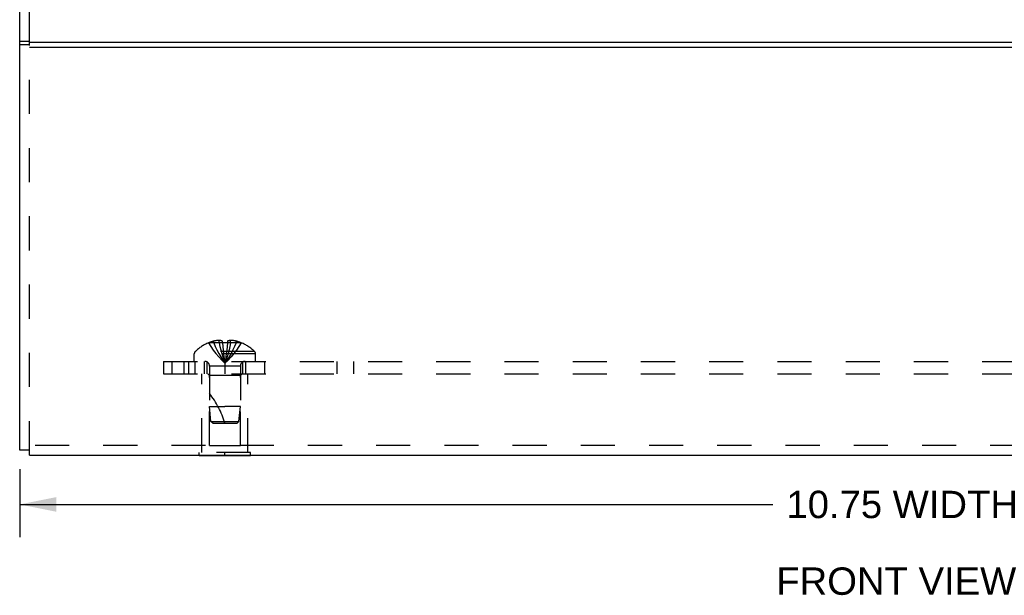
# Model space of a CAD drawing. Header units: inches. Extents: x 0 to 37.8, y 0 to 24.4.
# Tile 5 of 12: x 24.7 to 30.7, y 12.7 to 16.2. Entities that reach past the tile are written whole.
import ezdxf

# ---------------------------------------------------------------- set-up
doc = ezdxf.new("R2010")
doc.units = ezdxf.units.IN
doc.header["$LTSCALE"] = 2.077778
doc.header["$MEASUREMENT"] = 0
doc.linetypes.add('HIDDEN', pattern=[0.2, 0.1, -0.1])
doc.layers.get('0').update_dxf_attribs({"linetype": 'CONTINUOUS'})
doc.layers.add('DEFAULT_2', color=8, linetype='HIDDEN')
doc.layers.add('DIMENSIONS', color=7, linetype='CONTINUOUS')
doc.styles.get("Standard").update_dxf_attribs({"font": 'arial.ttf'})
doc.dimstyles.new('DIMSTYLE_1', dxfattribs={"dimtxt": 0.166667, "dimasz": 0.222222, "dimexe": 0.09, "dimexo": 0.07, "dimgap": 0.0375, "dimtad": 0, "dimtih": 1, "dimtoh": 1, "dimzin": 4, "dimdsep": 46, "dimtxsty": 'Standard', "dimblk": '_FILLED', "dimblk1": '_FILLED', "dimblk2": '_FILLED', "dimcen": 0.09, "dimazin": 1, "dimtfac": 1, "dimtdec": 3, "dimtofl": 0, "dimtmove": 0, "dimatfit": 3, "dimldrblk": '_FILLED', "dimfxl": 0, "dimtolj": 1, "dimtzin": 4, "dimarcsym": 0})

# ---------------------------------------------------------------- blocks, each defined once
blk = doc.blocks.new('_FILLED')
at = {"color": 0, "linetype": 'ByBlock'}
blk.add_solid([(0, 0), (-1, 0.2), (-1, -0.2)], dxfattribs=at)
blk = doc.blocks.new('*D21')
at = {"layer": 'DIMENSIONS', "color": 2, "linetype": 'Continuous'}
for p, q in [((24.7031, 13.4796), (24.7031, 13.0652)), ((35.4531, 13.4796), (35.4531, 13.0652)), ((24.7031, 13.2652), (29.2906, 13.2652)), ((35.4531, 13.2652), (30.8656, 13.2652))]:
    blk.add_line(p, q, dxfattribs=at)
at = {"layer": 'DIMENSIONS', "color": 2, "linetype": 'Continuous', "xscale": 0.2222222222, "yscale": 0.2222222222, "zscale": 0.2222222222, "rotation": 180}
blk.add_blockref('_FILLED', (24.7031, 13.2652), dxfattribs=at)
at = {"layer": 'DIMENSIONS', "color": 2, "linetype": 'Continuous', "xscale": 0.2222222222, "yscale": 0.2222222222, "zscale": 0.2222222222}
blk.add_blockref('_FILLED', (35.4531, 13.2652), dxfattribs=at)
at = {"layer": 'DIMENSIONS', "color": 2, "linetype": 'Continuous', "insert": (30.0781, 13.3485), "char_height": 0.166667, "width": 1.408302, "attachment_point": 2, "line_spacing_factor": 0.9}
blk.add_mtext('10.75 WIDTH', dxfattribs=at)

msp = doc.modelspace()

# ---------------------------------------------------------------- linework, layer by layer
at = {"color": 3, "linetype": 'Continuous'}
for p, q in [((24.7031, 13.5952), (24.7031, 16.2942)), ((24.7631, 16.0791), (35.3931, 16.0791)), ((24.7631, 16.0491), (35.3931, 16.0491)), ((24.7631, 13.5649), (35.3931, 13.5649))]:
    msp.add_line(p, q, dxfattribs=at)
at = {"color": 7, "linetype": 'Continuous'}
for p, q in [((24.7631, 16.0828), (24.7031, 16.0828)), ((24.7631, 16.0628), (24.7031, 16.0628)), ((24.7631, 13.5952), (24.7031, 13.5952)), ((25.7971, 13.5609), (25.7971, 13.5649)), ((26.1091, 13.5609), (25.7971, 13.5609)), ((25.9531, 13.5609), (25.9531, 13.5649)), ((26.1091, 13.5609), (26.1091, 13.5649))]:
    msp.add_line(p, q, dxfattribs=at)
at = {"layer": 'DEFAULT_2', "color": 8, "linetype": 'HIDDEN'}
for p, q in [((24.7631, 13.5649), (24.7631, 17.0867)), ((25.8536, 14.2492), (25.8538, 14.2488)), ((25.8548, 14.2492), (25.8538, 14.2488)), ((25.9376, 14.2492), (25.8548, 14.2492)), ((25.8846, 14.2492), (25.8846, 14.2593)), ((25.9182, 14.2492), (25.9182, 14.2642)), ((25.9376, 14.2492), (25.9376, 14.2593)), ((25.9376, 14.2492), (25.9397, 14.2267)), ((25.9376, 14.2492), (25.9376, 14.2488)), ((25.9397, 14.2271), (25.9421, 14.2053)), ((25.9686, 14.2492), (25.9664, 14.2267)), ((25.9686, 14.2492), (25.9685, 14.2488)), ((25.9686, 14.2593), (25.9686, 14.2492)), ((26.0514, 14.2492), (25.9686, 14.2492)), ((25.988, 14.2492), (25.988, 14.2642)), ((26.0216, 14.2492), (26.0216, 14.2593)), ((26.0523, 14.2488), (26.0514, 14.2492)), ((26.0526, 14.2492), (26.0523, 14.2488)), ((25.7666, 14.1359), (25.7666, 14.1824)), ((26.1396, 14.1824), (25.7666, 14.1824)), ((26.1333, 14.1969), (25.7728, 14.1969)), ((25.942, 14.2055), (25.9445, 14.1844)), ((25.9445, 14.1846), (25.9472, 14.1641)), ((26.1396, 14.1359), (26.1396, 14.1824)), ((25.5781, 14.1359), (25.5781, 14.0609)), ((25.5781, 14.1359), (34.5781, 14.1359)), ((25.6298, 14.1359), (25.6298, 14.0609)), ((25.7031, 14.1359), (25.7031, 14.0609)), ((25.7321, 14.1359), (25.7321, 14.0609)), ((25.7721, 14.0609), (25.7721, 14.1359)), ((25.8281, 14.0609), (25.8281, 14.1359)), ((25.8441, 14.0609), (25.8441, 14.1359)), ((25.8591, 14.1077), (25.8591, 13.8609)), ((26.0471, 14.1077), (25.8591, 14.1077)), ((25.9531, 14.1359), (25.9531, 14.0609)), ((26.0471, 14.1077), (26.0471, 13.8609)), ((26.0621, 14.0609), (26.0621, 14.1359)), ((26.0781, 14.1359), (26.0781, 14.0609)), ((26.195, 14.1359), (26.195, 14.0609)), ((26.6346, 14.1359), (26.6346, 14.0609)), ((26.7359, 14.1359), (26.7359, 14.0609)), ((25.5781, 14.0609), (34.5781, 14.0609)), ((25.8131, 13.5819), (25.8131, 14.0609)), ((25.8581, 14.0509), (25.8481, 14.0609)), ((25.8581, 13.6234), (25.8581, 14.0509)), ((26.0481, 14.0509), (25.8581, 14.0509)), ((26.0481, 14.0509), (26.0581, 14.0609)), ((26.0481, 13.6234), (26.0481, 14.0509)), ((26.0931, 13.5819), (26.0931, 14.0609)), ((25.8681, 13.7708), (25.8591, 13.8609)), ((25.8591, 13.8609), (25.9531, 13.8609)), ((26.0471, 13.8609), (25.9531, 13.8609)), ((26.0381, 13.7708), (26.0471, 13.8609)), ((25.8791, 13.7609), (25.8681, 13.7708)), ((25.8681, 13.7708), (26.0381, 13.7708)), ((25.8791, 13.7609), (26.0271, 13.7609)), ((26.0271, 13.7609), (26.0381, 13.7708)), ((35.3931, 13.6249), (24.7631, 13.6249)), ((25.8581, 13.6234), (26.0481, 13.6234)), ((25.7971, 13.5649), (25.7971, 13.5819)), ((26.1091, 13.5819), (25.7971, 13.5819)), ((25.9531, 13.5649), (25.9531, 13.5819)), ((26.1091, 13.5649), (26.1091, 13.5819))]:
    msp.add_line(p, q, dxfattribs=at)
for points in [[(25.8538, 14.2488), (25.8675, 14.2267), (25.8823, 14.2053), (25.8983, 14.1844), (25.9154, 14.1641), (25.9337, 14.1443), (25.9531, 14.1252)], [(25.9182, 14.2642), (25.914, 14.2639), (25.9098, 14.2635), (25.9056, 14.263), (25.9014, 14.2625), (25.8972, 14.2618), (25.893, 14.2611), (25.8888, 14.2602), (25.8846, 14.2593)], [(25.8846, 14.2492), (25.894, 14.2271), (25.9042, 14.2055), (25.9153, 14.1846), (25.9271, 14.1642), (25.9397, 14.1444), (25.9531, 14.1252)], [(25.9376, 14.2593), (25.935, 14.2603), (25.9325, 14.2611), (25.93, 14.2619), (25.9276, 14.2625), (25.9252, 14.2631), (25.9228, 14.2635), (25.9205, 14.2639), (25.9182, 14.2642)], [(25.9182, 14.2492), (25.923, 14.2271), (25.9282, 14.2055), (25.9338, 14.1846), (25.9398, 14.1642), (25.9462, 14.1444), (25.9531, 14.1252)], [(25.9531, 14.2492), (25.9505, 14.2492), (25.9479, 14.2492), (25.9453, 14.2491), (25.9427, 14.249), (25.9402, 14.2489), (25.9376, 14.2488)], [(25.988, 14.2492), (25.9832, 14.2271), (25.9779, 14.2055), (25.9723, 14.1846), (25.9663, 14.1642), (25.9599, 14.1444), (25.9531, 14.1252)], [(26.0216, 14.2492), (26.0121, 14.2271), (26.0019, 14.2055), (25.9909, 14.1846), (25.9791, 14.1642), (25.9665, 14.1444), (25.9531, 14.1252)], [(25.9685, 14.2488), (25.966, 14.2489), (25.9634, 14.249), (25.9608, 14.2491), (25.9583, 14.2492), (25.9557, 14.2492), (25.9531, 14.2492)], [(26.0523, 14.2488), (26.0386, 14.2267), (26.0238, 14.2053), (26.0078, 14.1844), (25.9907, 14.1641), (25.9725, 14.1443), (25.9531, 14.1252)], [(25.9664, 14.2271), (25.9641, 14.2053), (25.9616, 14.1844), (25.9589, 14.1641), (25.9561, 14.1443), (25.9531, 14.1252)], [(25.988, 14.2642), (25.9856, 14.2639), (25.9833, 14.2635), (25.981, 14.2631), (25.9786, 14.2625), (25.9761, 14.2619), (25.9737, 14.2611), (25.9711, 14.2603), (25.9686, 14.2593)], [(26.0216, 14.2593), (26.0174, 14.2602), (26.0132, 14.2611), (26.009, 14.2618), (26.0048, 14.2625), (26.0006, 14.263), (25.9964, 14.2635), (25.9922, 14.2639), (25.988, 14.2642)], [(25.9472, 14.1642), (25.95, 14.1444), (25.9531, 14.1252)], [(25.9472, 14.1641), (25.95, 14.1443), (25.9531, 14.1252)], [(25.9641, 14.2055), (25.9616, 14.1846), (25.9589, 14.1642), (25.9561, 14.1444), (25.9531, 14.1252)]]:
    msp.add_lwpolyline(points, dxfattribs=at)
for centre, radius, start, end in [((25.9531, 14.007), 0.2618, 112.36129, 133.5138), ((25.9531, 14.007), 0.2614, 105.19411, 112.08938), ((25.9531, 14.007), 0.2614, 67.91062, 74.80589), ((25.9531, 14.007), 0.2618, 46.4862, 67.63871), ((25.7866, 14.1824), 0.02, 133.5138, 180), ((26.1196, 14.1824), 0.02, 0, 46.4862), ((25.8309, 14.1077), 0.0282, 0, 90), ((26.0753, 14.1077), 0.0282, 90, 180), ((25.4078, 13.5907), 0.5712, 17.33536, 37.81376)]:
    msp.add_arc(centre, radius, start, end, dxfattribs=at)

# ---------------------------------------------------------------- texts
at = {"layer": 'DIMENSIONS', "color": 2, "linetype": 'Continuous', "insert": (30.0417, 12.8816), "char_height": 0.16667, "width": 1.458488, "attachment_point": 2, "line_spacing_factor": 0.9}
msp.add_mtext('FRONT VIEW', dxfattribs=at)

# ---------------------------------------------------------------- dimensions: what is measured, and where the dimension line sits
at = {"layer": 'DIMENSIONS', "color": 2, "linetype": 'Continuous'}
dim = msp.add_linear_dim(base=(24.7031, 13.2652), p1=(35.4531, 13.5496), p2=(24.7031, 13.5496), angle=180, text='<> WIDTH', dimstyle='DIMSTYLE_1', dxfattribs=at)
dim.commit()
dim.dimension.update_dxf_attribs({"geometry": '*D21', "text_midpoint": (30.0781, 13.2652), "dimtype": 160})

doc.saveas('drawing.dxf')
